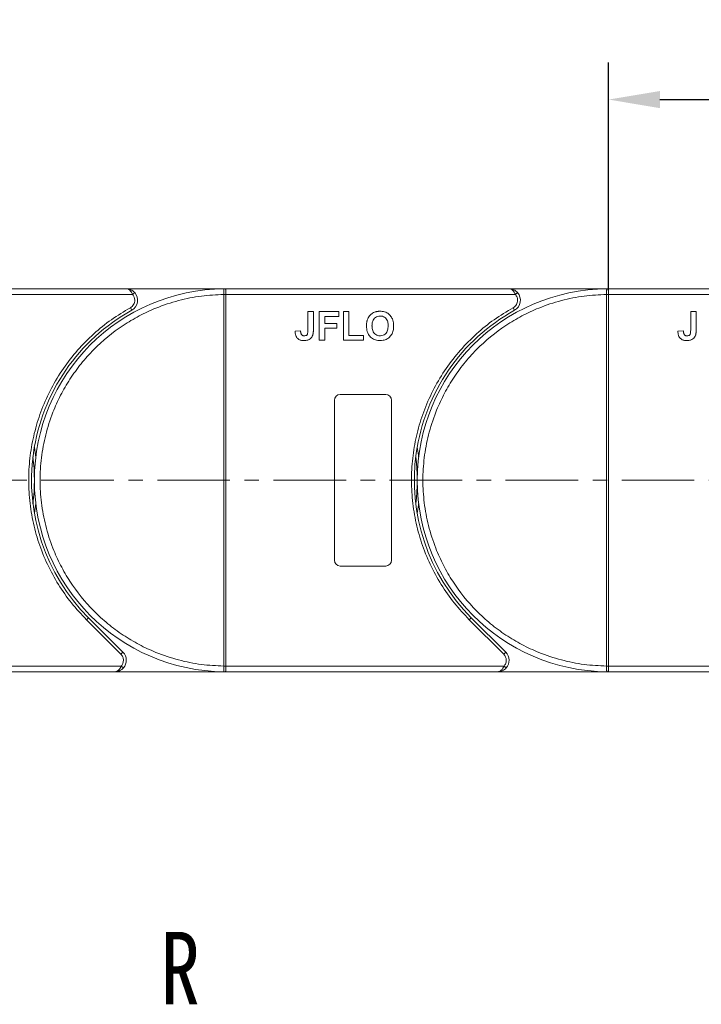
# Model space of a CAD drawing. Header units: millimetres. Extents: x 1675 to 3137, y 343 to 1376.
# Tile 16 of 84: x 2278 to 2397, y 869 to 1041. Entities that reach past the tile are written whole.
import ezdxf

# ---------------------------------------------------------------- set-up
doc = ezdxf.new("R2010")
doc.units = ezdxf.units.MM
doc.linetypes.add('CENTERX2', pattern=[20.32, 12.7, -2.54, 2.54, -2.54])
doc.styles.get("Standard").update_dxf_attribs({"font": '仿宋_GB2312.ttf', "width": 0.8})
doc.styles.add('样式 1', font='仿宋_GB2312.ttf', dxfattribs={"width": 0.8, "height": 6})
doc.dimstyles.new('副本 ISO-45.1', dxfattribs={"dimtxt": 10, "dimasz": 9, "dimexe": 6.5, "dimexo": 0.625, "dimgap": 2.5, "dimtad": 1, "dimdsep": 46, "dimtxsty": 'Standard', "dimcen": 2.5, "dimadec": 0, "dimazin": 0, "dimtfac": 1, "dimtmove": 0, "dimatfit": 3, "dimfxl": 0, "dimarcsym": 0})

# ---------------------------------------------------------------- blocks, each defined once
blk = doc.blocks.new('*D2447')
at = {"color": 0, "lineweight": -2}
for p, q in [((2380.88, 994.09), (2380.88, 1033.92)), ((2447.88, 994.45), (2447.88, 1033.92)), ((2389.88, 1027.42), (2438.88, 1027.42))]:
    blk.add_line(p, q, dxfattribs=at)
at = {"color": 0, "lineweight": 9}
for points in [[(2389.88, 1028.92), (2389.88, 1025.92), (2380.88, 1027.42)], [(2438.88, 1028.92), (2438.88, 1025.92), (2447.88, 1027.42)]]:
    blk.add_solid(points, dxfattribs=at)
at = {"layer": 'Defpoints', "color": 0, "lineweight": 9}
for p in [(2447.88, 1027.42), (2380.88, 993.47), (2447.88, 993.82)]:
    blk.add_point(p, dxfattribs=at)
at = {"color": 0, "lineweight": 9, "insert": (2414.38, 1034.92), "char_height": 10, "attachment_point": 5}
blk.add_mtext('67', dxfattribs=at)

msp = doc.modelspace()

# ---------------------------------------------------------------- linework, layer by layer
at = {"color": 7, "linetype": 'Continuous', "lineweight": 15}
for p, q in [((2296.454, 994.32), (2246.883, 994.32)), ((2313.883, 994.32), (2296.454, 994.32)), ((2313.649, 994.32), (2313.883, 994.32)), ((2363.454, 994.32), (2313.883, 994.32)), ((2380.883, 994.32), (2363.454, 994.32)), ((2380.649, 994.32), (2380.883, 994.32)), ((2430.454, 994.32), (2380.883, 994.32)), ((2246.883, 993.32), (2297.572, 993.32)), ((2297.572, 993.32), (2297.945, 993.654)), ((2313.533, 993.319), (2313.533, 993.321)), ((2313.533, 928.322), (2313.533, 993.319)), ((2313.533, 993.319), (2313.883, 993.319)), ((2313.883, 993.32), (2364.572, 993.32)), ((2313.883, 993.319), (2313.883, 928.322)), ((2364.572, 993.32), (2364.945, 993.654)), ((2380.533, 993.319), (2380.533, 993.321)), ((2380.533, 928.322), (2380.533, 993.319)), ((2380.533, 993.319), (2380.883, 993.319)), ((2380.883, 993.32), (2431.572, 993.32)), ((2380.883, 993.319), (2380.883, 928.322)), ((2297.422, 990.57), (2297.18, 991.008)), ((2364.422, 990.57), (2364.18, 991.008)), ((2328.254, 987.084), (2328.254, 990.32)), ((2328.254, 990.32), (2329.216, 990.32)), ((2329.216, 990.32), (2329.216, 987.168)), ((2330.242, 990.32), (2333.639, 990.32)), ((2330.242, 985.32), (2330.242, 990.32)), ((2333.639, 989.487), (2331.203, 989.487)), ((2331.203, 989.487), (2331.203, 988.269)), ((2333.639, 990.32), (2333.639, 989.487)), ((2334.472, 990.32), (2335.434, 990.32)), ((2334.472, 985.32), (2334.472, 990.32)), ((2335.434, 990.32), (2335.434, 986.154)), ((2395.254, 987.084), (2395.254, 990.32)), ((2395.254, 990.32), (2396.216, 990.32)), ((2396.216, 990.32), (2396.216, 987.168)), ((2331.203, 988.269), (2333.318, 988.269)), ((2333.318, 987.436), (2331.203, 987.436)), ((2331.203, 987.436), (2331.203, 985.32)), ((2333.318, 988.269), (2333.318, 987.436)), ((2326.972, 986.987), (2326.011, 986.923)), ((2331.203, 985.32), (2330.242, 985.32)), ((2337.998, 985.32), (2334.472, 985.32)), ((2335.434, 986.154), (2337.998, 986.154)), ((2337.998, 986.154), (2337.998, 985.32)), ((2393.972, 986.987), (2393.011, 986.923)), ((2333.883, 975.82), (2341.883, 975.82)), ((2332.883, 946.82), (2332.883, 974.82)), ((2342.883, 974.82), (2342.883, 946.82)), ((2341.883, 945.82), (2333.883, 945.82)), ((2289.487, 936.425), (2289.841, 936.779)), ((2295.532, 930.381), (2289.487, 936.425)), ((2295.885, 930.735), (2289.841, 936.779)), ((2356.487, 936.425), (2356.841, 936.779)), ((2362.532, 930.381), (2356.487, 936.425)), ((2362.885, 930.735), (2356.841, 936.779)), ((2295.532, 930.381), (2295.885, 930.735)), ((2362.532, 930.381), (2362.885, 930.735)), ((2295.589, 928.32), (2246.883, 928.32)), ((2246.883, 927.32), (2294.471, 927.32)), ((2294.471, 927.32), (2313.883, 927.32)), ((2295.962, 927.987), (2295.589, 928.32)), ((2313.883, 928.322), (2313.533, 928.322)), ((2313.533, 928.319), (2313.533, 928.322)), ((2313.883, 927.32), (2313.649, 927.321)), ((2362.589, 928.32), (2313.883, 928.32)), ((2313.883, 927.32), (2361.471, 927.32)), ((2361.471, 927.32), (2380.883, 927.32)), ((2362.962, 927.987), (2362.589, 928.32)), ((2380.883, 928.322), (2380.533, 928.322)), ((2380.533, 928.319), (2380.533, 928.322)), ((2380.883, 927.32), (2380.649, 927.321)), ((2429.589, 928.32), (2380.883, 928.32)), ((2380.883, 927.32), (2428.471, 927.32))]:
    msp.add_line(p, q, dxfattribs=at)
at = {"color": 1, "linetype": 'CENTERX2', "lineweight": 13}
msp.add_line((2558.448, 960.82), (2246.883, 960.82), dxfattribs=at)
at = {"color": 7, "linetype": 'Continuous', "lineweight": 15, "flags": 128}
for points in [[(2280.383, 966.63), (2280.601, 965.187), (2280.634, 964.921)], [(2347.383, 966.63), (2347.601, 965.187), (2347.634, 964.921)], [(2280.634, 956.72), (2280.601, 956.454), (2280.383, 955.011)], [(2347.634, 956.72), (2347.601, 956.454), (2347.383, 955.011)]]:
    msp.add_lwpolyline(points, dxfattribs=at)
at = {"color": 7, "linetype": 'Continuous', "lineweight": 15}
for centre, radius, start, end in [((2313.883, 960.82), 33.5, 90.40019, 269.59981), ((2313.646, 994.025), 0.295, 36.63988, 89.46164), ((2380.883, 960.82), 33.5, 90.40019, 269.59981), ((2380.646, 994.025), 0.295, 36.63988, 89.46164), ((2296.454, 992.32), 2, 298.95502, 41.81031), ((2313.62, 963.138), 30.184, 89.50169, 90.1661), ((2363.454, 992.32), 2, 298.95502, 41.81031), ((2380.62, 963.138), 30.184, 89.50169, 90.1661), ((2313.883, 960.82), 34, 118.95502, 225), ((2380.883, 960.82), 34, 118.95502, 225), ((2333.883, 974.82), 1, 90, 180), ((2341.883, 974.82), 1, 0, 90), ((2246.883, 960.82), 33.5, 352.96973, 7.03027), ((2313.883, 960.82), 33.5, 352.96973, 7.03027), ((2333.883, 946.82), 1, 180, 270), ((2341.883, 946.82), 1, 270, 360), ((2294.471, 929.32), 2, 318.18969, 45), ((2361.471, 929.32), 2, 318.18969, 45), ((2313.62, 958.503), 30.184, 269.8339, 270.49831), ((2313.646, 927.616), 0.295, 270.53836, 323.36012), ((2380.62, 958.503), 30.184, 269.8339, 270.49831), ((2380.646, 927.616), 0.295, 270.53836, 323.36012)]:
    msp.add_arc(centre, radius, start, end, dxfattribs=at)
for points, knots in [([(2297.572, 993.32), (2297.504, 993.456), (2297.361, 993.744), (2297.081, 994.07), (2296.772, 994.282), (2296.56, 994.307), (2296.454, 994.32)], [0, 0, 0, 0, 0.23435025, 0.49819532, 0.74886904, 1, 1, 1, 1]), ([(2296.454, 994.32), (2296.724, 994.29), (2297.142, 994.242), (2297.641, 993.954), (2297.85, 993.747), (2297.945, 993.654)], [0, 0, 0, 0, 0.4984129, 0.772928, 1, 1, 1, 1]), ([(2313.533, 993.321), (2313.532, 993.412), (2313.532, 993.577), (2313.532, 993.822), (2313.535, 994.017), (2313.546, 994.164), (2313.566, 994.257), (2313.595, 994.311), (2313.632, 994.317), (2313.649, 994.32)], [0, 0, 0, 0, 0.172016, 0.3127556, 0.4995985, 0.630391, 0.7580256, 0.8892284, 1, 1, 1, 1]), ([(2313.883, 994.201), (2313.883, 994.138), (2313.883, 994.011), (2313.883, 993.718), (2313.883, 993.475), (2313.883, 993.342), (2313.883, 993.32)], [0, 0, 0, 0, 0.3133347, 0.6266911, 0.9400476, 1, 1, 1, 1]), ([(2364.572, 993.32), (2364.504, 993.456), (2364.361, 993.744), (2364.081, 994.07), (2363.772, 994.282), (2363.56, 994.307), (2363.454, 994.32)], [0, 0, 0, 0, 0.23435025, 0.49819532, 0.74886904, 1, 1, 1, 1]), ([(2363.454, 994.32), (2363.724, 994.29), (2364.142, 994.242), (2364.641, 993.954), (2364.85, 993.747), (2364.945, 993.654)], [0, 0, 0, 0, 0.4984129, 0.772928, 1, 1, 1, 1]), ([(2380.533, 993.321), (2380.532, 993.412), (2380.532, 993.577), (2380.532, 993.822), (2380.535, 994.017), (2380.546, 994.164), (2380.566, 994.257), (2380.595, 994.311), (2380.632, 994.317), (2380.649, 994.32)], [0, 0, 0, 0, 0.172016, 0.3127556, 0.4995985, 0.630391, 0.7580256, 0.8892284, 1, 1, 1, 1]), ([(2380.883, 994.201), (2380.883, 994.138), (2380.883, 994.011), (2380.883, 993.718), (2380.883, 993.475), (2380.883, 993.342), (2380.883, 993.32)], [0, 0, 0, 0, 0.3133347, 0.6266911, 0.9400476, 1, 1, 1, 1]), ([(2313.533, 928.322), (2312.22, 928.383), (2309.554, 928.505), (2305.565, 929.319), (2301.921, 930.524), (2298.686, 932.03), (2295.86, 933.709), (2293.199, 935.677), (2289.92, 938.669), (2287.132, 942.134), (2284.93, 945.935), (2283.46, 949.186), (2282.287, 952.843), (2281.544, 956.84), (2281.303, 960.821), (2281.544, 964.801), (2282.287, 968.799), (2283.46, 972.455), (2284.93, 975.706), (2286.578, 978.55), (2288.518, 981.232), (2291.475, 984.543), (2294.909, 987.368), (2298.686, 989.611), (2301.922, 991.117), (2305.565, 992.322), (2309.554, 993.136), (2312.22, 993.258), (2313.533, 993.319)], [0, 0, 0, 0, 0.038862, 0.078912, 0.1200677, 0.1522272, 0.1843815, 0.2172151, 0.2500433, 0.3156185, 0.347778, 0.3799323, 0.4210926, 0.4611415, 0.5, 0.5388632, 0.578912, 0.6200677, 0.6522272, 0.6843815, 0.7172151, 0.7500433, 0.8156185, 0.847778, 0.8799323, 0.9210926, 0.9611404, 1, 1, 1, 1]), ([(2297.18, 991.008), (2297.29, 991.08), (2297.513, 991.227), (2297.76, 991.55), (2297.924, 991.923), (2297.944, 992.19), (2297.954, 992.32)], [0, 0, 0, 0, 0.2455128, 0.5, 0.7544872, 1, 1, 1, 1]), ([(2313.883, 993.32), (2313.883, 993.32), (2313.883, 993.32), (2313.883, 993.319), (2313.883, 993.319), (2313.883, 993.319)], [0, 0, 0, 0, 0.38469928, 0.69234964, 1, 1, 1, 1]), ([(2380.533, 928.322), (2379.22, 928.383), (2376.554, 928.505), (2372.565, 929.319), (2368.921, 930.524), (2365.686, 932.03), (2362.86, 933.709), (2360.199, 935.677), (2356.92, 938.669), (2354.132, 942.134), (2351.93, 945.935), (2350.46, 949.186), (2349.287, 952.843), (2348.544, 956.84), (2348.303, 960.821), (2348.544, 964.801), (2349.287, 968.799), (2350.46, 972.455), (2351.93, 975.706), (2353.578, 978.55), (2355.518, 981.232), (2358.475, 984.543), (2361.909, 987.368), (2365.686, 989.611), (2368.922, 991.117), (2372.565, 992.322), (2376.554, 993.136), (2379.22, 993.258), (2380.533, 993.319)], [0, 0, 0, 0, 0.038862, 0.078912, 0.1200677, 0.1522272, 0.1843815, 0.2172151, 0.2500433, 0.3156185, 0.347778, 0.3799323, 0.4210926, 0.4611415, 0.5, 0.5388632, 0.578912, 0.6200677, 0.6522272, 0.6843815, 0.7172151, 0.7500433, 0.8156185, 0.847778, 0.8799323, 0.9210926, 0.9611404, 1, 1, 1, 1]), ([(2364.18, 991.008), (2364.29, 991.08), (2364.513, 991.227), (2364.76, 991.55), (2364.924, 991.923), (2364.944, 992.19), (2364.954, 992.32)], [0, 0, 0, 0, 0.2455128, 0.5, 0.7544872, 1, 1, 1, 1]), ([(2380.883, 993.32), (2380.883, 993.32), (2380.883, 993.32), (2380.883, 993.319), (2380.883, 993.319), (2380.883, 993.319)], [0, 0, 0, 0, 0.38469928, 0.69234964, 1, 1, 1, 1]), ([(2289.487, 936.425), (2288.59, 937.384), (2286.795, 939.3), (2284.523, 942.567), (2282.597, 946.089), (2281.088, 949.855), (2280.029, 953.771), (2279.443, 957.744), (2279.318, 961.716), (2279.647, 965.646), (2280.417, 969.513), (2281.635, 973.296), (2283.297, 976.952), (2285.396, 980.423), (2287.887, 983.626), (2290.712, 986.477), (2293.798, 988.989), (2296.053, 990.335), (2297.18, 991.008)], [0, 0, 0, 0, 0.0616516, 0.1233073, 0.1864354, 0.25, 0.3135645, 0.3766927, 0.4383422, 0.5, 0.5616495, 0.6233073, 0.6864354, 0.75, 0.8135645, 0.8766927, 0.9383443, 1, 1, 1, 1]), ([(2356.487, 936.425), (2355.59, 937.384), (2353.795, 939.3), (2351.523, 942.567), (2349.597, 946.089), (2348.088, 949.855), (2347.029, 953.771), (2346.443, 957.744), (2346.318, 961.716), (2346.647, 965.646), (2347.417, 969.513), (2348.635, 973.296), (2350.297, 976.952), (2352.396, 980.423), (2354.887, 983.626), (2357.712, 986.477), (2360.798, 988.989), (2363.053, 990.335), (2364.18, 991.008)], [0, 0, 0, 0, 0.0616516, 0.1233073, 0.1864354, 0.25, 0.3135645, 0.3766927, 0.4383422, 0.5, 0.5616495, 0.6233073, 0.6864354, 0.75, 0.8135645, 0.8766927, 0.9383443, 1, 1, 1, 1]), ([(2338.511, 987.79), (2338.511, 987.857), (2338.512, 987.991), (2338.527, 988.197), (2338.551, 988.411), (2338.593, 988.631), (2338.65, 988.85), (2338.706, 988.991), (2338.734, 989.061)], [0, 0, 0, 0, 0.1539502, 0.3081809, 0.478699, 0.6499612, 0.8242026, 1, 1, 1, 1]), ([(2338.734, 989.061), (2338.794, 989.181), (2338.914, 989.421), (2339.231, 989.812), (2339.552, 990.065), (2339.793, 990.175), (2339.822, 990.188)], [0, 0, 0, 0, 0.2508959, 0.5021661, 0.9405117, 1, 1, 1, 1]), ([(2339.472, 987.823), (2339.476, 987.957), (2339.486, 988.294), (2339.604, 988.772), (2339.889, 989.187), (2340.247, 989.442), (2340.6, 989.541), (2340.814, 989.549), (2340.888, 989.551)], [0, 0, 0, 0, 0.15861661, 0.40086372, 0.57305935, 0.74548557, 0.91298519, 1, 1, 1, 1]), ([(2339.822, 990.188), (2339.884, 990.213), (2340.008, 990.263), (2340.192, 990.311), (2340.368, 990.347), (2340.535, 990.369), (2340.705, 990.383), (2340.819, 990.384), (2340.876, 990.385)], [0, 0, 0, 0, 0.1854289, 0.3721896, 0.5277082, 0.6838775, 0.8416784, 1, 1, 1, 1]), ([(2340.876, 990.385), (2341.009, 990.38), (2341.413, 990.367), (2342.067, 990.172), (2342.686, 989.685), (2343.113, 988.977), (2343.244, 988.326), (2343.252, 987.913), (2343.254, 987.813)], [0, 0, 0, 0, 0.1013981, 0.3069957, 0.5061443, 0.6852619, 0.9245571, 1, 1, 1, 1]), ([(2340.888, 989.551), (2341.022, 989.543), (2341.292, 989.526), (2341.676, 989.357), (2341.987, 989.069), (2342.225, 988.608), (2342.288, 988.179), (2342.292, 987.893), (2342.293, 987.837)], [0, 0, 0, 0, 0.16029217, 0.32192242, 0.49076139, 0.65756923, 0.93388265, 1, 1, 1, 1]), ([(2328.254, 987.084), (2328.252, 986.951), (2328.247, 986.72), (2328.198, 986.441), (2328.107, 986.262), (2327.989, 986.165), (2327.823, 986.1), (2327.696, 986.094), (2327.617, 986.09)], [0, 0, 0, 0, 0.2920273, 0.5048541, 0.6139046, 0.723685, 0.8298165, 1, 1, 1, 1]), ([(2329.216, 987.168), (2329.215, 987.102), (2329.214, 986.968), (2329.205, 986.789), (2329.191, 986.63), (2329.171, 986.492), (2329.148, 986.353), (2329.12, 986.263), (2329.107, 986.218)], [0, 0, 0, 0, 0.2082698, 0.416707, 0.5614806, 0.7065734, 0.8528245, 1, 1, 1, 1]), ([(2340.89, 985.256), (2340.756, 985.261), (2340.352, 985.274), (2339.692, 985.465), (2339.071, 985.954), (2338.645, 986.664), (2338.52, 987.301), (2338.512, 987.702), (2338.511, 987.79)], [0, 0, 0, 0, 0.1021706, 0.3092201, 0.51365, 0.6922749, 0.9324126, 1, 1, 1, 1]), ([(2340.888, 986.09), (2340.753, 986.099), (2340.483, 986.117), (2340.102, 986.299), (2339.779, 986.599), (2339.53, 987.092), (2339.476, 987.524), (2339.473, 987.795), (2339.472, 987.823)], [0, 0, 0, 0, 0.1597099, 0.3204292, 0.4910735, 0.6770503, 0.9662903, 1, 1, 1, 1]), ([(2342.293, 987.837), (2342.289, 987.704), (2342.277, 987.329), (2342.137, 986.806), (2341.791, 986.386), (2341.414, 986.156), (2341.094, 986.095), (2340.92, 986.091), (2340.888, 986.09)], [0, 0, 0, 0, 0.1585903, 0.4472388, 0.6203806, 0.7935748, 0.9612953, 1, 1, 1, 1]), ([(2343.254, 987.813), (2343.251, 987.68), (2343.24, 987.278), (2343.099, 986.638), (2342.707, 985.976), (2342.133, 985.509), (2341.493, 985.284), (2341.072, 985.265), (2340.89, 985.256)], [0, 0, 0, 0, 0.1018882, 0.3073435, 0.4929627, 0.6786474, 0.8607914, 1, 1, 1, 1]), ([(2395.254, 987.084), (2395.252, 986.951), (2395.247, 986.72), (2395.198, 986.441), (2395.107, 986.262), (2394.989, 986.165), (2394.823, 986.1), (2394.696, 986.094), (2394.617, 986.09)], [0, 0, 0, 0, 0.2920273, 0.5048541, 0.6139046, 0.723685, 0.8298165, 1, 1, 1, 1]), ([(2396.216, 987.168), (2396.215, 987.102), (2396.214, 986.968), (2396.205, 986.789), (2396.191, 986.63), (2396.171, 986.492), (2396.148, 986.353), (2396.12, 986.263), (2396.107, 986.218)], [0, 0, 0, 0, 0.2082698, 0.416707, 0.5614806, 0.7065734, 0.8528245, 1, 1, 1, 1]), ([(2327.555, 985.256), (2327.421, 985.262), (2327.117, 985.275), (2326.666, 985.436), (2326.307, 985.762), (2326.052, 986.269), (2326.027, 986.666), (2326.011, 986.923)], [0, 0, 0, 0, 0.1552919, 0.3531453, 0.543243, 0.704067, 1, 1, 1, 1]), ([(2327.103, 986.365), (2327.084, 986.402), (2327.046, 986.477), (2327.018, 986.591), (2326.998, 986.696), (2326.986, 986.793), (2326.977, 986.89), (2326.974, 986.955), (2326.972, 986.987)], [0, 0, 0, 0, 0.1938055, 0.3931273, 0.5440688, 0.6954121, 0.8476129, 1, 1, 1, 1]), ([(2327.617, 986.09), (2327.576, 986.091), (2327.492, 986.094), (2327.381, 986.126), (2327.288, 986.171), (2327.216, 986.226), (2327.152, 986.291), (2327.119, 986.34), (2327.103, 986.365)], [0, 0, 0, 0, 0.202387, 0.4109073, 0.5578292, 0.7094718, 0.8532239, 1, 1, 1, 1]), ([(2329.107, 986.218), (2329.053, 986.094), (2328.945, 985.845), (2328.641, 985.542), (2328.176, 985.293), (2327.789, 985.27), (2327.555, 985.256)], [0, 0, 0, 0, 0.2064605, 0.4135145, 0.6452106, 1, 1, 1, 1]), ([(2394.555, 985.256), (2394.421, 985.262), (2394.117, 985.275), (2393.666, 985.436), (2393.307, 985.762), (2393.052, 986.269), (2393.027, 986.666), (2393.011, 986.923)], [0, 0, 0, 0, 0.1552919, 0.3531453, 0.543243, 0.704067, 1, 1, 1, 1]), ([(2394.103, 986.365), (2394.084, 986.402), (2394.046, 986.477), (2394.018, 986.591), (2393.998, 986.696), (2393.986, 986.793), (2393.977, 986.89), (2393.974, 986.955), (2393.972, 986.987)], [0, 0, 0, 0, 0.1938055, 0.3931273, 0.5440688, 0.6954121, 0.8476129, 1, 1, 1, 1]), ([(2394.617, 986.09), (2394.576, 986.091), (2394.492, 986.094), (2394.381, 986.126), (2394.288, 986.171), (2394.216, 986.226), (2394.152, 986.291), (2394.119, 986.34), (2394.103, 986.365)], [0, 0, 0, 0, 0.202387, 0.4109073, 0.5578292, 0.7094718, 0.8532239, 1, 1, 1, 1]), ([(2396.107, 986.218), (2396.053, 986.094), (2395.945, 985.845), (2395.641, 985.542), (2395.176, 985.293), (2394.789, 985.27), (2394.555, 985.256)], [0, 0, 0, 0, 0.2064605, 0.4135145, 0.6452106, 1, 1, 1, 1]), ([(2294.471, 927.32), (2294.577, 927.333), (2294.789, 927.359), (2295.098, 927.572), (2295.377, 927.897), (2295.521, 928.185), (2295.589, 928.32)], [0, 0, 0, 0, 0.2515188, 0.5017844, 0.7656323, 1, 1, 1, 1]), ([(2295.962, 927.987), (2295.867, 927.893), (2295.657, 927.687), (2295.159, 927.399), (2294.741, 927.351), (2294.471, 927.32)], [0, 0, 0, 0, 0.2270634, 0.50158693, 1, 1, 1, 1]), ([(2313.649, 927.321), (2313.632, 927.324), (2313.595, 927.33), (2313.565, 927.384), (2313.546, 927.478), (2313.535, 927.624), (2313.532, 927.82), (2313.532, 928.064), (2313.532, 928.229), (2313.533, 928.319)], [0, 0, 0, 0, 0.1119973, 0.2448439, 0.3691679, 0.5008987, 0.6875333, 0.8281382, 1, 1, 1, 1]), ([(2313.883, 928.32), (2313.883, 928.208), (2313.883, 927.983), (2313.883, 927.684), (2313.882, 927.516), (2313.883, 927.451), (2313.883, 927.44)], [0, 0, 0, 0, 0.3133566, 0.6267132, 0.9400698, 1, 1, 1, 1]), ([(2313.883, 928.322), (2313.883, 928.322), (2313.883, 928.322), (2313.883, 928.321), (2313.883, 928.321), (2313.883, 928.32)], [0, 0, 0, 0, 0.3846661, 0.6923333, 1, 1, 1, 1]), ([(2361.471, 927.32), (2361.577, 927.333), (2361.789, 927.359), (2362.098, 927.572), (2362.377, 927.897), (2362.521, 928.185), (2362.589, 928.32)], [0, 0, 0, 0, 0.2515188, 0.5017844, 0.7656323, 1, 1, 1, 1]), ([(2362.962, 927.987), (2362.867, 927.893), (2362.657, 927.687), (2362.159, 927.399), (2361.741, 927.351), (2361.471, 927.32)], [0, 0, 0, 0, 0.2270634, 0.5015869, 1, 1, 1, 1]), ([(2380.649, 927.321), (2380.632, 927.324), (2380.595, 927.33), (2380.565, 927.384), (2380.546, 927.478), (2380.535, 927.624), (2380.532, 927.82), (2380.532, 928.064), (2380.532, 928.229), (2380.533, 928.319)], [0, 0, 0, 0, 0.1119973, 0.2448439, 0.3691679, 0.5008987, 0.6875333, 0.8281382, 1, 1, 1, 1]), ([(2380.883, 928.32), (2380.883, 928.208), (2380.883, 927.983), (2380.883, 927.684), (2380.882, 927.516), (2380.883, 927.451), (2380.883, 927.44)], [0, 0, 0, 0, 0.3133566, 0.6267132, 0.9400698, 1, 1, 1, 1]), ([(2380.883, 928.322), (2380.883, 928.322), (2380.883, 928.322), (2380.883, 928.321), (2380.883, 928.321), (2380.883, 928.32)], [0, 0, 0, 0, 0.3846661, 0.6923333, 1, 1, 1, 1])]:
    msp.add_open_spline(points, degree=3, knots=knots, dxfattribs=at)
for points in [[(2313.883, 994.32), (2313.883, 994.315), (2313.883, 994.305), (2313.883, 994.235), (2313.883, 994.201)], [(2380.883, 994.32), (2380.883, 994.315), (2380.883, 994.305), (2380.883, 994.235), (2380.883, 994.201)], [(2297.954, 992.32), (2297.937, 992.505), (2297.902, 992.873), (2297.682, 993.171), (2297.572, 993.32)], [(2364.954, 992.32), (2364.937, 992.505), (2364.902, 992.873), (2364.682, 993.171), (2364.572, 993.32)], [(2295.971, 929.32), (2295.95, 929.519), (2295.909, 929.916), (2295.657, 930.226), (2295.532, 930.381)], [(2362.971, 929.32), (2362.95, 929.519), (2362.909, 929.916), (2362.657, 930.226), (2362.532, 930.381)], [(2295.589, 928.32), (2295.699, 928.47), (2295.918, 928.768), (2295.953, 929.136), (2295.971, 929.32)], [(2362.589, 928.32), (2362.699, 928.47), (2362.918, 928.768), (2362.953, 929.136), (2362.971, 929.32)], [(2313.883, 927.44), (2313.883, 927.406), (2313.883, 927.336), (2313.883, 927.326), (2313.883, 927.32)], [(2380.883, 927.44), (2380.883, 927.406), (2380.883, 927.336), (2380.883, 927.326), (2380.883, 927.32)]]:
    msp.add_open_spline(points, degree=3, dxfattribs=at)

# ---------------------------------------------------------------- texts
at = {"color": 5, "lineweight": 9, "ltscale": 10, "insert": (2309.358, 881.817), "char_height": 12.675, "attachment_point": 3, "style": '样式 1'}
msp.add_mtext_dynamic_manual_height_columns('R', width=7.42965, gutter_width=12.5, heights=[3.963], dxfattribs=at)

# ---------------------------------------------------------------- dimensions: what is measured, and where the dimension line sits
at = {"color": 5, "lineweight": 9}
dim = msp.add_linear_dim(base=(2447.883, 1027.42), p1=(2380.883, 993.466), p2=(2447.883, 993.82), dimstyle='副本 ISO-45.1', dxfattribs=at)
dim.commit()
dim.dimension.update_dxf_attribs({"geometry": '*D2447', "text_midpoint": (2414.383, 1034.92)})

doc.saveas('drawing.dxf')
